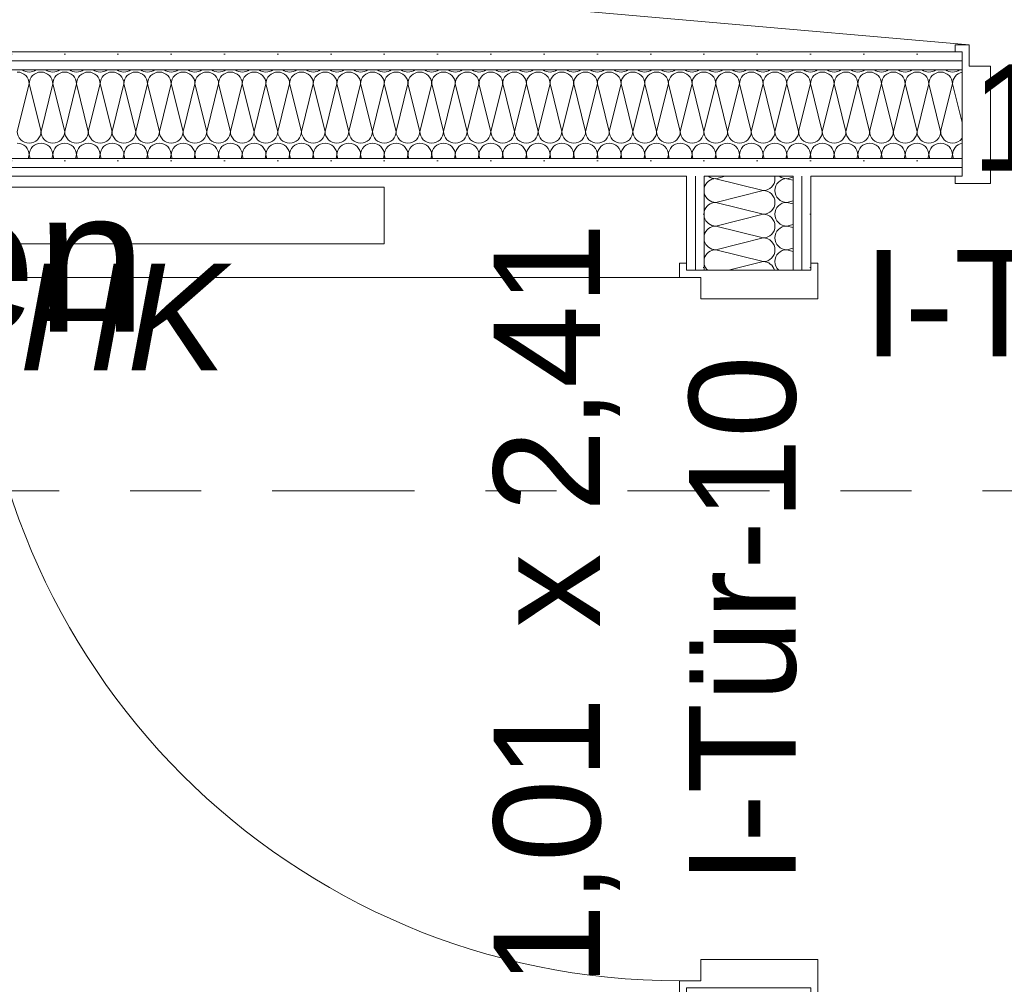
# Model space of a CAD drawing. Header units: metres. Extents: x -167 to 338, y -186 to 508.
# Tile 69 of 256: x 40.17 to 41.56, y 37.9 to 39.25. Entities that reach past the tile are written whole.
import ezdxf
from ezdxf.enums import TextEntityAlignment as Align

# ---------------------------------------------------------------- set-up
doc = ezdxf.new("R2010")
doc.units = ezdxf.units.M
doc.header["$MEASUREMENT"] = 0
doc.linetypes.add('Raster', pattern=[0.4, 0.2, -0.1, 0, -0.1])
for name, color, linetype in [('10 Wand außen', 7, 'Continuous'), ('50 Staffage', 7, 'Continuous'), ('80 Raum', 7, 'Continuous'), ('90 Achsraster', 7, 'Continuous'), ('94 Genehmigungsplanung Bemaßung', 7, 'Continuous')]:
    doc.layers.add(name, color=color, linetype=linetype)
doc.styles.add('ERSTELLTER_STIL_1', font='arial.ttf')
doc.styles.add('ERSTELLTER_STIL_2', font='arial.ttf')
doc.styles.add('ERSTELLTER_STIL_4', font='arial.ttf')
doc.dimstyles.new('ERSTELLTER_STIL__1', dxfattribs={"dimtxt": 0.25, "dimasz": 0.19, "dimexe": 0.18, "dimexo": 0.1, "dimgap": 0, "dimtad": 1, "dimtih": 1, "dimtoh": 1, "dimzin": 0, "dimdsep": 46, "dimtxsty": 'ERSTELLTER_STIL_1', "dimblk": 'ARROWHEAD_6', "dimblk1": 'ARROWHEAD_6', "dimblk2": 'ARROWHEAD_6', "dimcen": 0.09, "dimclrd": 7, "dimclre": 7, "dimclrt": 7, "dimazin": 0, "dimtfac": 1, "dimtdec": 4, "dimtmove": 0, "dimatfit": 3, "dimfxl": 1, "dimtolj": 1, "dimtzin": 0, "dimarcsym": 0})
pattern_1 = [(0, (27236.132094, 33357.27905), (0, 0.075), [0, -0.075])]

# ---------------------------------------------------------------- blocks, each defined once
blk = doc.blocks.new('Schleuse_0-10_6_1', base_point=(41.7308, 39.937))
at = {"layer": '80 Raum', "color": 7, "lineweight": 18, "insert": (39.908, 39.837), "char_height": 0.2, "attachment_point": 1, "style": 'ERSTELLTER_STIL_1'}
blk.add_mtext('\\A1;{\\pql;\\pt0,0.2;\\fArial|b0|i0|c0|p0;\\W1.000000;9,40\\fArial|b0|i0|c0|p0;\\W1.000000;\\A1{\\H.66x;\\S^  ;}\\fArial|b0|i0|c0|p0;\\W1.000000; m\\fArial|b0|i0|c0|p0;\\W1.000000;\\A1{\\H.66x;\\S2^  ;}}', dxfattribs=at)
at = {"layer": '80 Raum', "color": 7, "lineweight": 18, "style": 'ERSTELLTER_STIL_1'}
for tag, p in [('DUMMY_850', (41.0363, 40.6713)), ('ROOM_NAME', (39.908, 40.6256)), ('DUMMY_851', (40.457, 40.2785)), ('ROOM_NUMBER', (39.908, 40.2327)), ('DUMMY_852', (39.908, 39.8856))]:
    blk.add_attdef(tag, text='', height=0.2, dxfattribs=at).set_placement(p, align=Align.TOP_LEFT)
blk = doc.blocks.new('Dusche Damen_0-09_11_1', base_point=(39.103, 39.4813))
at = {"layer": '80 Raum', "color": 7, "lineweight": 18, "style": 'ERSTELLTER_STIL_1'}
for tag, p in [('DUMMY_850', (40.3123, 39.0595)), ('ROOM_NAME', (38.4219, 39.0137)), ('DUMMY_851', (38.9709, 38.6666)), ('ROOM_NUMBER', (38.4219, 38.6209)), ('DUMMY_852', (38.4219, 38.2737))]:
    blk.add_attdef(tag, text='', height=0.2, dxfattribs=at).set_placement(p, align=Align.TOP_LEFT)
blk = doc.blocks.new('*X90', base_point=(27236.1321, 33357.279))
at = {"layer": '10 Wand außen', "color": 8, "linetype": 'Continuous', "lineweight": 18}
for p, q in [((40.1654, 39.0957), (40.1821, 39.1624)), ((40.1988, 39.0957), (40.1821, 39.1624)), ((40.1988, 39.0957), (40.2154, 39.1624)), ((40.2321, 39.0957), (40.2154, 39.1624)), ((40.2321, 39.0957), (40.2488, 39.1624)), ((40.2654, 39.0957), (40.2488, 39.1624)), ((40.2654, 39.0957), (40.2821, 39.1624)), ((40.2988, 39.0957), (40.2821, 39.1624)), ((40.2988, 39.0957), (40.3154, 39.1624)), ((40.3321, 39.0957), (40.3154, 39.1624)), ((40.3321, 39.0957), (40.3488, 39.1624)), ((40.3654, 39.0957), (40.3488, 39.1624)), ((40.3654, 39.0957), (40.3821, 39.1624)), ((40.3988, 39.0957), (40.3821, 39.1624)), ((40.3988, 39.0957), (40.4154, 39.1624)), ((40.4321, 39.0957), (40.4154, 39.1624)), ((40.4321, 39.0957), (40.4488, 39.1624)), ((40.4654, 39.0957), (40.4488, 39.1624)), ((40.4654, 39.0957), (40.4821, 39.1624)), ((40.4988, 39.0957), (40.4821, 39.1624)), ((40.4988, 39.0957), (40.5154, 39.1624)), ((40.5321, 39.0957), (40.5154, 39.1624)), ((40.5321, 39.0957), (40.5488, 39.1624)), ((40.5654, 39.0957), (40.5488, 39.1624)), ((40.5654, 39.0957), (40.5821, 39.1624)), ((40.5988, 39.0957), (40.5821, 39.1624)), ((40.5988, 39.0957), (40.6154, 39.1624)), ((40.6321, 39.0957), (40.6154, 39.1624)), ((40.6321, 39.0957), (40.6488, 39.1624)), ((40.6654, 39.0957), (40.6488, 39.1624)), ((40.6654, 39.0957), (40.6821, 39.1624)), ((40.6988, 39.0957), (40.6821, 39.1624)), ((40.6988, 39.0957), (40.7154, 39.1624)), ((40.7321, 39.0957), (40.7154, 39.1624)), ((40.7321, 39.0957), (40.7488, 39.1624)), ((40.7654, 39.0957), (40.7488, 39.1624)), ((40.7654, 39.0957), (40.7821, 39.1624)), ((40.7988, 39.0957), (40.7821, 39.1624)), ((40.7988, 39.0957), (40.8154, 39.1624)), ((40.8321, 39.0957), (40.8154, 39.1624)), ((40.8321, 39.0957), (40.8488, 39.1624)), ((40.8654, 39.0957), (40.8488, 39.1624)), ((40.8654, 39.0957), (40.8821, 39.1624)), ((40.8988, 39.0957), (40.8821, 39.1624)), ((40.8988, 39.0957), (40.9154, 39.1624)), ((40.9321, 39.0957), (40.9154, 39.1624)), ((40.9321, 39.0957), (40.9488, 39.1624)), ((40.9654, 39.0957), (40.9488, 39.1624)), ((40.9654, 39.0957), (40.9821, 39.1624)), ((40.9988, 39.0957), (40.9821, 39.1624)), ((40.9988, 39.0957), (41.0154, 39.1624)), ((41.0321, 39.0957), (41.0154, 39.1624)), ((41.0321, 39.0957), (41.0488, 39.1624)), ((41.0654, 39.0957), (41.0488, 39.1624)), ((41.0654, 39.0957), (41.0821, 39.1624)), ((41.0988, 39.0957), (41.0821, 39.1624)), ((41.0988, 39.0957), (41.1154, 39.1624)), ((41.1321, 39.0957), (41.1154, 39.1624)), ((41.1321, 39.0957), (41.1488, 39.1624)), ((41.1654, 39.0957), (41.1488, 39.1624)), ((41.1654, 39.0957), (41.1821, 39.1624)), ((41.1988, 39.0957), (41.1821, 39.1624)), ((41.1988, 39.0957), (41.2154, 39.1624)), ((41.2321, 39.0957), (41.2154, 39.1624)), ((41.2321, 39.0957), (41.2488, 39.1624)), ((41.2654, 39.0957), (41.2488, 39.1624)), ((41.2654, 39.0957), (41.2821, 39.1624)), ((41.2988, 39.0957), (41.2821, 39.1624)), ((41.2988, 39.0957), (41.3154, 39.1624)), ((41.3321, 39.0957), (41.3154, 39.1624)), ((41.3321, 39.0957), (41.3488, 39.1624)), ((41.3654, 39.0957), (41.3488, 39.1624)), ((41.3654, 39.0957), (41.3821, 39.1624)), ((41.3988, 39.0957), (41.3821, 39.1624)), ((41.3988, 39.0957), (41.4154, 39.1624)), ((41.4321, 39.0957), (41.4154, 39.1624)), ((41.4321, 39.0957), (41.4488, 39.1624)), ((41.4654, 39.0957), (41.4488, 39.1624)), ((41.4654, 39.0957), (41.4821, 39.1624)), ((41.4956, 39.1082), (41.4821, 39.1624)), ((40.1808, 39.0574), (40.1821, 39.0624)), ((40.1833, 39.0574), (40.1821, 39.0624)), ((40.2142, 39.0574), (40.2154, 39.0624)), ((40.2167, 39.0574), (40.2154, 39.0624)), ((40.2475, 39.0574), (40.2488, 39.0624)), ((40.25, 39.0574), (40.2488, 39.0624)), ((40.2808, 39.0574), (40.2821, 39.0624)), ((40.2833, 39.0574), (40.2821, 39.0624)), ((40.3142, 39.0574), (40.3154, 39.0624)), ((40.3167, 39.0574), (40.3154, 39.0624)), ((40.3475, 39.0574), (40.3488, 39.0624)), ((40.35, 39.0574), (40.3488, 39.0624)), ((40.3808, 39.0574), (40.3821, 39.0624)), ((40.3833, 39.0574), (40.3821, 39.0624)), ((40.4142, 39.0574), (40.4154, 39.0624)), ((40.4167, 39.0574), (40.4154, 39.0624)), ((40.4475, 39.0574), (40.4488, 39.0624)), ((40.45, 39.0574), (40.4488, 39.0624)), ((40.4808, 39.0574), (40.4821, 39.0624)), ((40.4833, 39.0574), (40.4821, 39.0624)), ((40.5142, 39.0574), (40.5154, 39.0624)), ((40.5167, 39.0574), (40.5154, 39.0624)), ((40.5475, 39.0574), (40.5488, 39.0624)), ((40.55, 39.0574), (40.5488, 39.0624)), ((40.5808, 39.0574), (40.5821, 39.0624)), ((40.5833, 39.0574), (40.5821, 39.0624)), ((40.6142, 39.0574), (40.6154, 39.0624)), ((40.6167, 39.0574), (40.6154, 39.0624)), ((40.6475, 39.0574), (40.6488, 39.0624)), ((40.65, 39.0574), (40.6488, 39.0624)), ((40.6808, 39.0574), (40.6821, 39.0624)), ((40.6833, 39.0574), (40.6821, 39.0624)), ((40.7142, 39.0574), (40.7154, 39.0624)), ((40.7167, 39.0574), (40.7154, 39.0624)), ((40.7475, 39.0574), (40.7488, 39.0624)), ((40.75, 39.0574), (40.7488, 39.0624)), ((40.7808, 39.0574), (40.7821, 39.0624)), ((40.7833, 39.0574), (40.7821, 39.0624)), ((40.8142, 39.0574), (40.8154, 39.0624)), ((40.8167, 39.0574), (40.8154, 39.0624)), ((40.8475, 39.0574), (40.8488, 39.0624)), ((40.85, 39.0574), (40.8488, 39.0624)), ((40.8808, 39.0574), (40.8821, 39.0624)), ((40.8833, 39.0574), (40.8821, 39.0624)), ((40.9142, 39.0574), (40.9154, 39.0624)), ((40.9167, 39.0574), (40.9154, 39.0624)), ((40.9475, 39.0574), (40.9488, 39.0624)), ((40.95, 39.0574), (40.9488, 39.0624)), ((40.9808, 39.0574), (40.9821, 39.0624)), ((40.9833, 39.0574), (40.9821, 39.0624)), ((41.0142, 39.0574), (41.0154, 39.0624)), ((41.0167, 39.0574), (41.0154, 39.0624)), ((41.0475, 39.0574), (41.0488, 39.0624)), ((41.05, 39.0574), (41.0488, 39.0624)), ((41.0808, 39.0574), (41.0821, 39.0624)), ((41.0833, 39.0574), (41.0821, 39.0624)), ((41.1142, 39.0574), (41.1154, 39.0624)), ((41.1167, 39.0574), (41.1154, 39.0624)), ((41.1475, 39.0574), (41.1488, 39.0624)), ((41.15, 39.0574), (41.1488, 39.0624)), ((41.1808, 39.0574), (41.1821, 39.0624)), ((41.1833, 39.0574), (41.1821, 39.0624)), ((41.2142, 39.0574), (41.2154, 39.0624)), ((41.2167, 39.0574), (41.2154, 39.0624)), ((41.2475, 39.0574), (41.2488, 39.0624)), ((41.25, 39.0574), (41.2488, 39.0624)), ((41.2808, 39.0574), (41.2821, 39.0624)), ((41.2833, 39.0574), (41.2821, 39.0624)), ((41.3142, 39.0574), (41.3154, 39.0624)), ((41.3167, 39.0574), (41.3154, 39.0624)), ((41.3475, 39.0574), (41.3488, 39.0624)), ((41.35, 39.0574), (41.3488, 39.0624)), ((41.3808, 39.0574), (41.3821, 39.0624)), ((41.3833, 39.0574), (41.3821, 39.0624)), ((41.4142, 39.0574), (41.4154, 39.0624)), ((41.4167, 39.0574), (41.4154, 39.0624)), ((41.4475, 39.0574), (41.4488, 39.0624)), ((41.45, 39.0574), (41.4488, 39.0624)), ((41.4808, 39.0574), (41.4821, 39.0624)), ((41.4833, 39.0574), (41.4821, 39.0624))]:
    blk.add_line(p, q, dxfattribs=at)
for centre, start, end in [((40.1654, 39.1624), 0, 90), ((40.1821, 39.1957), 233.1975, 270), ((40.1821, 39.1957), 270, 306.8025), ((40.1988, 39.1624), 90, 180), ((40.1988, 39.1624), 0, 90), ((40.2154, 39.1957), 233.1975, 270), ((40.2154, 39.1957), 270, 306.8025), ((40.2321, 39.1624), 90, 180), ((40.2321, 39.1624), 0, 90), ((40.2488, 39.1957), 233.1975, 270), ((40.2488, 39.1957), 270, 306.8025), ((40.2654, 39.1624), 90, 180), ((40.2654, 39.1624), 0, 90), ((40.2821, 39.1957), 233.1975, 270), ((40.2821, 39.1957), 270, 306.8025), ((40.2988, 39.1624), 90, 180), ((40.2988, 39.1624), 0, 90), ((40.3154, 39.1957), 233.1975, 270), ((40.3154, 39.1957), 270, 306.8025), ((40.3321, 39.1624), 90, 180), ((40.3321, 39.1624), 0, 90), ((40.3488, 39.1957), 233.1975, 270), ((40.3488, 39.1957), 270, 306.8025), ((40.3654, 39.1624), 90, 180), ((40.3654, 39.1624), 0, 90), ((40.3821, 39.1957), 233.1975, 270), ((40.3821, 39.1957), 270, 306.8025), ((40.3988, 39.1624), 90, 180), ((40.3988, 39.1624), 0, 90), ((40.4154, 39.1957), 233.1975, 270), ((40.4154, 39.1957), 270, 306.8025), ((40.4321, 39.1624), 90, 180), ((40.4321, 39.1624), 0, 90), ((40.4488, 39.1957), 233.1975, 270), ((40.4488, 39.1957), 270, 306.8025), ((40.4654, 39.1624), 90, 180), ((40.4654, 39.1624), 0, 90), ((40.4821, 39.1957), 233.1975, 270), ((40.4821, 39.1957), 270, 306.8025), ((40.4988, 39.1624), 90, 180), ((40.4988, 39.1624), 0, 90), ((40.5154, 39.1957), 233.1975, 270), ((40.5154, 39.1957), 270, 306.8025), ((40.5321, 39.1624), 90, 180), ((40.5321, 39.1624), 0, 90), ((40.5488, 39.1957), 233.1975, 270), ((40.5488, 39.1957), 270, 306.8025), ((40.5654, 39.1624), 90, 180), ((40.5654, 39.1624), 0, 90), ((40.5821, 39.1957), 233.1975, 270), ((40.5821, 39.1957), 270, 306.8025), ((40.5988, 39.1624), 90, 180), ((40.5988, 39.1624), 0, 90), ((40.6154, 39.1957), 233.1975, 270), ((40.6154, 39.1957), 270, 306.8025), ((40.6321, 39.1624), 90, 180), ((40.6321, 39.1624), 0, 90), ((40.6488, 39.1957), 233.1975, 270), ((40.6488, 39.1957), 270, 306.8025), ((40.6654, 39.1624), 90, 180), ((40.6654, 39.1624), 0, 90), ((40.6821, 39.1957), 233.1975, 270), ((40.6821, 39.1957), 270, 306.8025), ((40.6988, 39.1624), 90, 180), ((40.6988, 39.1624), 0, 90), ((40.7154, 39.1957), 233.1975, 270), ((40.7154, 39.1957), 270, 306.8025), ((40.7321, 39.1624), 90, 180), ((40.7321, 39.1624), 0, 90), ((40.7488, 39.1957), 233.1975, 270), ((40.7488, 39.1957), 270, 306.8025), ((40.7654, 39.1624), 90, 180), ((40.7654, 39.1624), 0, 90), ((40.7821, 39.1957), 233.1975, 270), ((40.7821, 39.1957), 270, 306.8025), ((40.7988, 39.1624), 90, 180), ((40.7988, 39.1624), 0, 90), ((40.8154, 39.1957), 233.1975, 270), ((40.8154, 39.1957), 270, 306.8025), ((40.8321, 39.1624), 90, 180), ((40.8321, 39.1624), 0, 90), ((40.8488, 39.1957), 233.1975, 270), ((40.8488, 39.1957), 270, 306.8025), ((40.8654, 39.1624), 90, 180), ((40.8654, 39.1624), 0, 90), ((40.8821, 39.1957), 233.1975, 270), ((40.8821, 39.1957), 270, 306.8025), ((40.8988, 39.1624), 90, 180), ((40.8988, 39.1624), 0, 90), ((40.9154, 39.1957), 233.1975, 270), ((40.9154, 39.1957), 270, 306.8025), ((40.9321, 39.1624), 90, 180), ((40.9321, 39.1624), 0, 90), ((40.9488, 39.1957), 233.1975, 270), ((40.9488, 39.1957), 270, 306.8025), ((40.9654, 39.1624), 90, 180), ((40.9654, 39.1624), 0, 90), ((40.9821, 39.1957), 233.1975, 270), ((40.9821, 39.1957), 270, 306.8025), ((40.9988, 39.1624), 90, 180), ((40.9988, 39.1624), 0, 90), ((41.0154, 39.1957), 233.1975, 270), ((41.0154, 39.1957), 270, 306.8025), ((41.0321, 39.1624), 90, 180), ((41.0321, 39.1624), 0, 90), ((41.0488, 39.1957), 233.1975, 270), ((41.0488, 39.1957), 270, 306.8025), ((41.0654, 39.1624), 90, 180), ((41.0654, 39.1624), 0, 90), ((41.0821, 39.1957), 233.1975, 270), ((41.0821, 39.1957), 270, 306.8025), ((41.0988, 39.1624), 90, 180), ((41.0988, 39.1624), 0, 90), ((41.1154, 39.1957), 233.1975, 270), ((41.1154, 39.1957), 270, 306.8025), ((41.1321, 39.1624), 90, 180), ((41.1321, 39.1624), 0, 90), ((41.1488, 39.1957), 233.1975, 270), ((41.1488, 39.1957), 270, 306.8025), ((41.1654, 39.1624), 90, 180), ((41.1654, 39.1624), 0, 90), ((41.1821, 39.1957), 233.1975, 270), ((41.1821, 39.1957), 270, 306.8025), ((41.1988, 39.1624), 90, 180), ((41.1988, 39.1624), 0, 90), ((41.2154, 39.1957), 233.1975, 270), ((41.2154, 39.1957), 270, 306.8025), ((41.2321, 39.1624), 90, 180), ((41.2321, 39.1624), 0, 90), ((41.2488, 39.1957), 233.1975, 270), ((41.2488, 39.1957), 270, 306.8025), ((41.2654, 39.1624), 90, 180), ((41.2654, 39.1624), 0, 90), ((41.2821, 39.1957), 233.1975, 270), ((41.2821, 39.1957), 270, 306.8025), ((41.2988, 39.1624), 90, 180), ((41.2988, 39.1624), 0, 90), ((41.3154, 39.1957), 233.1975, 270), ((41.3154, 39.1957), 270, 306.8025), ((41.3321, 39.1624), 90, 180), ((41.3321, 39.1624), 0, 90), ((41.3488, 39.1957), 233.1975, 270), ((41.3488, 39.1957), 270, 306.8025), ((41.3654, 39.1624), 90, 180), ((41.3654, 39.1624), 0, 90), ((41.3821, 39.1957), 233.1975, 270), ((41.3821, 39.1957), 270, 306.8025), ((41.3988, 39.1624), 90, 180), ((41.3988, 39.1624), 0, 90), ((41.4154, 39.1957), 233.1975, 270), ((41.4154, 39.1957), 270, 306.8025), ((41.4321, 39.1624), 90, 180), ((41.4321, 39.1624), 0, 90), ((41.4488, 39.1957), 233.1975, 270), ((41.4488, 39.1957), 270, 306.8025), ((41.4654, 39.1624), 90, 180), ((41.4654, 39.1624), 0, 90), ((41.4821, 39.1957), 233.1975, 270), ((41.4821, 39.1957), 270, 306.8025), ((41.4988, 39.1624), 100.808, 180), ((40.1821, 39.0957), 180, 270), ((40.1821, 39.0957), 270, 0), ((40.2154, 39.0957), 180, 270), ((40.2154, 39.0957), 270, 0), ((40.2488, 39.0957), 180, 270), ((40.2488, 39.0957), 270, 0), ((40.2821, 39.0957), 180, 270), ((40.2821, 39.0957), 270, 0), ((40.3154, 39.0957), 180, 270), ((40.3154, 39.0957), 270, 0), ((40.3488, 39.0957), 180, 270), ((40.3488, 39.0957), 270, 0), ((40.3821, 39.0957), 180, 270), ((40.3821, 39.0957), 270, 0), ((40.4154, 39.0957), 180, 270), ((40.4154, 39.0957), 270, 0), ((40.4488, 39.0957), 180, 270), ((40.4488, 39.0957), 270, 0), ((40.4821, 39.0957), 180, 270), ((40.4821, 39.0957), 270, 0), ((40.5154, 39.0957), 180, 270), ((40.5154, 39.0957), 270, 0), ((40.5488, 39.0957), 180, 270), ((40.5488, 39.0957), 270, 0), ((40.5821, 39.0957), 180, 270), ((40.5821, 39.0957), 270, 0), ((40.6154, 39.0957), 180, 270), ((40.6154, 39.0957), 270, 0), ((40.6488, 39.0957), 180, 270), ((40.6488, 39.0957), 270, 0), ((40.6821, 39.0957), 180, 270), ((40.6821, 39.0957), 270, 0), ((40.7154, 39.0957), 180, 270), ((40.7154, 39.0957), 270, 0), ((40.7488, 39.0957), 180, 270), ((40.7488, 39.0957), 270, 0), ((40.7821, 39.0957), 180, 270), ((40.7821, 39.0957), 270, 0), ((40.8154, 39.0957), 180, 270), ((40.8154, 39.0957), 270, 0), ((40.8488, 39.0957), 180, 270), ((40.8488, 39.0957), 270, 0), ((40.8821, 39.0957), 180, 270), ((40.8821, 39.0957), 270, 0), ((40.9154, 39.0957), 180, 270), ((40.9154, 39.0957), 270, 0), ((40.9488, 39.0957), 180, 270), ((40.9488, 39.0957), 270, 0), ((40.9821, 39.0957), 180, 270), ((40.9821, 39.0957), 270, 0), ((41.0154, 39.0957), 180, 270), ((41.0154, 39.0957), 270, 0), ((41.0488, 39.0957), 180, 270), ((41.0488, 39.0957), 270, 0), ((41.0821, 39.0957), 180, 270), ((41.0821, 39.0957), 270, 0), ((41.1154, 39.0957), 180, 270), ((41.1154, 39.0957), 270, 0), ((41.1488, 39.0957), 180, 270), ((41.1488, 39.0957), 270, 0), ((41.1821, 39.0957), 180, 270), ((41.1821, 39.0957), 270, 0), ((41.2154, 39.0957), 180, 270), ((41.2154, 39.0957), 270, 0), ((41.2488, 39.0957), 180, 270), ((41.2488, 39.0957), 270, 0), ((41.2821, 39.0957), 180, 270), ((41.2821, 39.0957), 270, 0), ((41.3154, 39.0957), 180, 270), ((41.3154, 39.0957), 270, 0), ((41.3488, 39.0957), 180, 270), ((41.3488, 39.0957), 270, 0), ((41.3821, 39.0957), 180, 270), ((41.3821, 39.0957), 270, 0), ((41.4154, 39.0957), 180, 270), ((41.4154, 39.0957), 270, 0), ((41.4488, 39.0957), 180, 270), ((41.4488, 39.0957), 270, 0), ((41.4821, 39.0957), 180, 270), ((40.1654, 39.0624), 0, 90), ((40.1988, 39.0624), 90, 180), ((40.1988, 39.0624), 0, 90), ((40.2321, 39.0624), 90, 180), ((40.2321, 39.0624), 0, 90), ((40.2654, 39.0624), 90, 180), ((40.2654, 39.0624), 0, 90), ((40.2988, 39.0624), 90, 180), ((40.2988, 39.0624), 0, 90), ((40.3321, 39.0624), 90, 180), ((40.3321, 39.0624), 0, 90), ((40.3654, 39.0624), 90, 180), ((40.3654, 39.0624), 0, 90), ((40.3988, 39.0624), 90, 180), ((40.3988, 39.0624), 0, 90), ((40.4321, 39.0624), 90, 180), ((40.4321, 39.0624), 0, 90), ((40.4654, 39.0624), 90, 180), ((40.4654, 39.0624), 0, 90), ((40.4988, 39.0624), 90, 180), ((40.4988, 39.0624), 0, 90), ((40.5321, 39.0624), 90, 180), ((40.5321, 39.0624), 0, 90), ((40.5654, 39.0624), 90, 180), ((40.5654, 39.0624), 0, 90), ((40.5988, 39.0624), 90, 180), ((40.5988, 39.0624), 0, 90), ((40.6321, 39.0624), 90, 180), ((40.6321, 39.0624), 0, 90), ((40.6654, 39.0624), 90, 180), ((40.6654, 39.0624), 0, 90), ((40.6988, 39.0624), 90, 180), ((40.6988, 39.0624), 0, 90), ((40.7321, 39.0624), 90, 180), ((40.7321, 39.0624), 0, 90), ((40.7654, 39.0624), 90, 180), ((40.7654, 39.0624), 0, 90), ((40.7988, 39.0624), 90, 180), ((40.7988, 39.0624), 0, 90), ((40.8321, 39.0624), 90, 180), ((40.8321, 39.0624), 0, 90), ((40.8654, 39.0624), 90, 180), ((40.8654, 39.0624), 0, 90), ((40.8988, 39.0624), 90, 180), ((40.8988, 39.0624), 0, 90), ((40.9321, 39.0624), 90, 180), ((40.9321, 39.0624), 0, 90), ((40.9654, 39.0624), 90, 180), ((40.9654, 39.0624), 0, 90), ((40.9988, 39.0624), 90, 180), ((40.9988, 39.0624), 0, 90), ((41.0321, 39.0624), 90, 180), ((41.0321, 39.0624), 0, 90), ((41.0654, 39.0624), 90, 180), ((41.0654, 39.0624), 0, 90), ((41.0988, 39.0624), 90, 180), ((41.0988, 39.0624), 0, 90), ((41.1321, 39.0624), 90, 180), ((41.1321, 39.0624), 0, 90), ((41.1654, 39.0624), 90, 180), ((41.1654, 39.0624), 0, 90), ((41.1988, 39.0624), 90, 180), ((41.1988, 39.0624), 0, 90), ((41.2321, 39.0624), 90, 180), ((41.2321, 39.0624), 0, 90), ((41.2654, 39.0624), 90, 180), ((41.2654, 39.0624), 0, 90), ((41.2988, 39.0624), 90, 180), ((41.2988, 39.0624), 0, 90), ((41.3321, 39.0624), 90, 180), ((41.3321, 39.0624), 0, 90), ((41.3654, 39.0624), 90, 180), ((41.3654, 39.0624), 0, 90), ((41.3988, 39.0624), 90, 180), ((41.3988, 39.0624), 0, 90), ((41.4321, 39.0624), 90, 180), ((41.4321, 39.0624), 0, 90), ((41.4654, 39.0624), 90, 180), ((41.4654, 39.0624), 0, 90), ((41.4821, 39.0957), 270, 324.3392), ((41.4988, 39.0624), 100.808, 180)]:
    blk.add_arc(centre, 0.0167, start, end, dxfattribs=at)
blk = doc.blocks.new('Zargentür 1-Fl 27_8')
at = {"layer": '10 Wand außen', "color": 7, "linetype": 'Continuous', "lineweight": 18}
for p, q in [((0.5575, 0.01), (1.6683, 0.1072)), ((0.5575, -0.02), (0.5575, 0.01)), ((0.5575, 0.01), (0.5775, 0.01)), ((0.5775, 0.01), (0.5775, 0)), ((0.5775, 0), (0.5675, 0)), ((0.5675, 0), (0.5675, -0.175)), ((0.5275, -0.185), (0.5275, -0.02)), ((0.5275, -0.02), (0.5575, -0.02)), ((0.5675, -0.175), (0.5775, -0.175)), ((0.5775, -0.175), (0.5775, -0.185)), ((0.5775, -0.185), (0.5275, -0.185))]:
    blk.add_line(p, q, dxfattribs=at)
at = {"layer": '10 Wand außen', "color": 7, "linetype": 'Continuous', "lineweight": 13}
for p, q in [((0.5675, 0), (0.5675, -0.0125)), ((0.5675, 0), (0.5675, -0.0125)), ((0.5675, -0.0125), (0.5675, -0.025)), ((0.5675, -0.0125), (0.5675, -0.025)), ((0.5675, -0.025), (0.5675, -0.15)), ((0.5675, -0.025), (0.5675, -0.15)), ((0.5675, -0.15), (0.5675, -0.1625)), ((0.5675, -0.15), (0.5675, -0.1625)), ((0.5675, -0.1625), (0.5675, -0.175)), ((0.5675, -0.1625), (0.5675, -0.175))]:
    blk.add_line(p, q, dxfattribs=at)
blk.add_arc((0.5575, 0.01), 1.115, 5, 180, dxfattribs=at)
blk = doc.blocks.new('T Marker 27_12')
at = {"layer": '10 Wand außen', "color": 7, "lineweight": 13, "char_height": 0.15, "attachment_point": 7, "rotation": 180, "style": 'ERSTELLTER_STIL_1'}
for s, insert in [('\\A1;{\\pql;\\pt0;\\fArial|b0|i0|c0|p0;\\W1.000000;I-Tür 11- 180° fs\\fArial|b0|i0|c0|p0;\\W1.000000;\\fArial|b0|i0|c0|p0;\\W1.000000;\\fArial|b0|i0|c0|p0;\\W1.000000;}', (0.7069, 0.2557)), ('\\A1;{\\pql;\\pt0;\\fArial|b0|i0|c0|p0;\\W1.000000;1,13\\fArial|b0|i0|c0|p0;\\W1.000000;\\A1{\\H.66x;\\S5^  ;}\\fArial|b0|i0|c0|p0;\\W1.000000; x 2,41\\fArial|b0|i0|c0|p0;\\W1.000000;\\A1{\\H.66x;\\S^  ;}}', (0.5555, 0.036)), ('\\A1;{\\pql;\\pt0;\\fArial|b0|i0|c0|p0;\\W1.000000;Alarmweg\\fArial|b0|i0|c0|p0;\\W1.000000;\\fArial|b0|i0|c0|p0;\\W1.000000;\\fArial|b0|i0|c0|p0;\\W1.000000;}', (0.4531, -0.2289))]:
    blk.add_mtext(s, dxfattribs=dict(at, insert=insert))
blk = doc.blocks.new('*X93', base_point=(27236.1321, 33357.279))
at = {"layer": '10 Wand außen', "color": 8, "linetype": 'Continuous', "lineweight": 18}
for p, q in [((41.162, 39.0324), (41.1488, 39.029)), ((41.2154, 39.0124), (41.1488, 39.029)), ((41.2576, 39.0313), (41.2488, 39.029)), ((41.2576, 39.0268), (41.2488, 39.029)), ((41.2154, 39.0124), (41.1488, 38.9957)), ((41.2154, 38.979), (41.1488, 38.9957)), ((41.2576, 38.9979), (41.2488, 38.9957)), ((41.2576, 38.9935), (41.2488, 38.9957)), ((41.2154, 38.979), (41.1488, 38.9624)), ((41.2154, 38.9457), (41.1488, 38.9624)), ((41.2576, 38.9646), (41.2488, 38.9624)), ((41.2576, 38.9602), (41.2488, 38.9624)), ((41.2154, 38.9457), (41.1488, 38.929)), ((41.2154, 38.9124), (41.1488, 38.929)), ((41.2576, 38.9313), (41.2488, 38.929)), ((41.2576, 38.9268), (41.2488, 38.929)), ((41.2154, 38.9124), (41.1665, 38.9002))]:
    blk.add_line(p, q, dxfattribs=at)
for centre, start, end in [((41.1488, 39.0124), 90, 166.3205), ((41.1488, 39.0457), 233.1972, 270), ((41.2154, 39.029), 270, 0), ((41.2154, 39.029), 0, 11.4959), ((41.2488, 39.0124), 90, 180), ((41.2488, 39.0457), 233.1972, 270), ((41.2154, 38.9957), 0, 90), ((41.2488, 39.0124), 180, 270), ((41.1488, 39.0124), 193.6795, 270), ((41.1488, 38.979), 90, 166.3205), ((41.2154, 38.9957), 270, 0), ((41.2488, 38.979), 90, 180), ((41.1488, 38.979), 193.6795, 270), ((41.2154, 38.9624), 0, 90), ((41.2488, 38.979), 180, 270), ((41.1488, 38.9457), 90, 166.3205), ((41.2154, 38.9624), 270, 0), ((41.2488, 38.9457), 90, 180), ((41.1488, 38.9457), 193.6795, 270), ((41.2154, 38.929), 0, 90), ((41.2488, 38.9457), 180, 270), ((41.1488, 38.9124), 90, 166.3205), ((41.2154, 38.929), 270, 0), ((41.2488, 38.9124), 90, 180), ((41.2154, 38.8957), 15.4302, 90), ((41.2488, 38.9124), 180, 227.2174), ((41.1488, 38.9124), 193.6795, 227.2174)]:
    blk.add_arc(centre, 0.0167, start, end, dxfattribs=at)
blk = doc.blocks.new('Zargentür 1-Fl 27_9')
at = {"layer": '10 Wand außen', "color": 7, "linetype": 'Continuous', "lineweight": 18}
for p, q in [((0.495, -0.01), (0.495, 0.98)), ((-0.495, -0.01), (-0.515, -0.01)), ((-0.515, -0.01), (-0.515, -0.02)), ((-0.495, -0.04), (-0.495, -0.01)), ((0.495, -0.04), (0.495, -0.01)), ((0.495, -0.01), (0.515, -0.01)), ((0.515, -0.01), (0.515, -0.02)), ((-0.515, -0.02), (-0.505, -0.02)), ((-0.505, -0.02), (-0.505, -0.195)), ((0.515, -0.02), (0.505, -0.02)), ((0.505, -0.02), (0.505, -0.195)), ((-0.465, -0.04), (-0.495, -0.04)), ((-0.465, -0.205), (-0.465, -0.04)), ((0.465, -0.205), (0.465, -0.04)), ((0.465, -0.04), (0.495, -0.04)), ((-0.505, -0.195), (-0.515, -0.195)), ((-0.515, -0.195), (-0.515, -0.205)), ((-0.515, -0.205), (-0.465, -0.205)), ((0.515, -0.205), (0.465, -0.205)), ((0.505, -0.195), (0.515, -0.195)), ((0.515, -0.195), (0.515, -0.205))]:
    blk.add_line(p, q, dxfattribs=at)
at = {"layer": '10 Wand außen', "color": 7, "linetype": 'Continuous', "lineweight": 13}
for p, q in [((-0.505, -0.0325), (-0.505, -0.02)), ((-0.505, -0.0325), (-0.505, -0.02)), ((0.505, -0.0325), (0.505, -0.02)), ((0.505, -0.0325), (0.505, -0.02)), ((-0.505, -0.045), (-0.505, -0.0325)), ((-0.505, -0.045), (-0.505, -0.0325)), ((0.505, -0.045), (0.505, -0.0325)), ((0.505, -0.045), (0.505, -0.0325)), ((-0.505, -0.17), (-0.505, -0.045)), ((-0.505, -0.17), (-0.505, -0.045)), ((0.505, -0.17), (0.505, -0.045)), ((0.505, -0.17), (0.505, -0.045)), ((-0.505, -0.1825), (-0.505, -0.17)), ((-0.505, -0.1825), (-0.505, -0.17)), ((0.505, -0.1825), (0.505, -0.17)), ((0.505, -0.1825), (0.505, -0.17)), ((-0.505, -0.195), (-0.505, -0.1825)), ((-0.505, -0.195), (-0.505, -0.1825)), ((0.505, -0.195), (0.505, -0.1825)), ((0.505, -0.195), (0.505, -0.1825))]:
    blk.add_line(p, q, dxfattribs=at)
blk.add_arc((0.495, -0.01), 0.99, 90, 180, dxfattribs=at)
blk = doc.blocks.new('T Marker 27_13')
at = {"layer": '10 Wand außen', "color": 7, "lineweight": 13, "char_height": 0.15, "attachment_point": 7, "rotation": 180, "style": 'ERSTELLTER_STIL_1'}
for s, insert in [('\\A1;{\\pql;\\pt0;\\fArial|b0|i0|c0|p0;\\W1.000000;I-Tür-10\\fArial|b0|i0|c0|p0;\\W1.000000;\\fArial|b0|i0|c0|p0;\\W1.000000;\\fArial|b0|i0|c0|p0;\\W1.000000;}', (0.3597, -0.0194)), ('\\A1;{\\pql;\\pt0;\\fArial|b0|i0|c0|p0;\\W1.000000;1,01\\fArial|b0|i0|c0|p0;\\W1.000000;\\A1{\\H.66x;\\S^  ;}\\fArial|b0|i0|c0|p0;\\W1.000000; x 2,41\\fArial|b0|i0|c0|p0;\\W1.000000;\\A1{\\H.66x;\\S^  ;}}', (0.5029, -0.2528))]:
    blk.add_mtext(s, dxfattribs=dict(at, insert=insert))
blk = doc.blocks.new('Standard-Rastermarker_139')
at = {"layer": '90 Achsraster', "color": 14, "linetype": 'Raster', "lineweight": 18, "true_color": 0xa80000}
blk.add_line((1, 0), (45.4427, 0), dxfattribs=at)
at = {"layer": '90 Achsraster', "color": 14, "lineweight": 18, "true_color": 0xa80000, "style": 'ERSTELLTER_STIL_2'}
for tag, p in [('AC_MarkerText_1_0', (-0.35, 0.15)), ('AC_MarkerText_1_1', (46.7927, 0.15))]:
    blk.add_attdef(tag, text='', height=0.3, dxfattribs=at).set_placement(p, align=Align.TOP_CENTER)
blk = doc.blocks.new('Heizkörper 4 27_3')
at = {"layer": '50 Staffage', "color": 7, "linetype": 'Continuous', "lineweight": 13}
for p, q in [((0, 0.08), (0.9896, 0.08)), ((0, 0), (0, 0.08)), ((0.9896, 0.08), (0.9896, 0)), ((0.9896, 0), (0, 0))]:
    blk.add_line(p, q, dxfattribs=at)
blk = doc.blocks.new('*D472', base_point=(27236.1321, 33357.279))
at = {"layer": '94 Genehmigungsplanung Bemaßung', "color": 7, "linetype": 'Continuous', "lineweight": 13}
for p, q in [((38.2411, 45.7456), (38.2411, 46.1206)), ((57.8425, 45.7456), (57.8425, 46.1206)), ((38.3411, 46.0331), (38.1411, 45.8331)), ((57.9425, 46.0331), (57.7425, 45.8331)), ((38.2411, 45.9331), (57.8425, 45.9331))]:
    blk.add_line(p, q, dxfattribs=at)
at = {"layer": '94 Genehmigungsplanung Bemaßung', "color": 7, "lineweight": 13, "char_height": 0.25, "attachment_point": 7, "style": 'ERSTELLTER_STIL_1'}
for s, insert in [('\\A1;{\\pql;\\fArial|b0|i0|c0|p0;\\W1.000000;19,60}', (47.4221, 45.9831)), ('\\A1;{\\pql;\\fArial|b0|i0|c0|p0;\\W1.000000;32}', (57.3611, 45.9831))]:
    blk.add_mtext(s, dxfattribs=dict(at, insert=insert))
blk = doc.blocks.new('ARROWHEAD_6')
at = {"color": 0, "linetype": 'Continuous', "lineweight": 0}
for p, q in [((-0.5, -0.5), (0.5, 0.5)), ((0, 0), (-1, 0))]:
    blk.add_line(p, q, dxfattribs=at)

msp = doc.modelspace()

# ---------------------------------------------------------------- hatches: boundary and pattern name
at = {"layer": '10 Wand außen', "linetype": 'Continuous', "lineweight": 13, "true_color": 0x000100}
h = msp.add_hatch(dxfattribs=at)
h.set_pattern_fill('Gipskarton_0001', color=98, style=0, pattern_type=2)
h.set_pattern_definition(pattern_1)
h.paths.add_polyline_path([(38.2411, 39.2074), (38.2411, 39.1949), (41.4956, 39.1949), (41.4956, 39.2074)])
h = msp.add_hatch(dxfattribs=at)
h.set_pattern_fill('Gipskarton_0001', color=98, style=0, pattern_type=2)
h.set_pattern_definition(pattern_1)
h.paths.add_polyline_path([(38.2411, 39.1949), (38.2411, 39.1824), (41.4956, 39.1824), (41.4956, 39.1949)])
h = msp.add_hatch(dxfattribs=at)
h.set_pattern_fill('Gipskarton_0001', color=98, style=0, pattern_type=2)
h.set_pattern_definition(pattern_1)
h.paths.add_polyline_path([(38.2411, 39.0574), (38.2411, 39.0449), (41.4956, 39.0449), (41.4956, 39.0574)])
h = msp.add_hatch(dxfattribs=at)
h.set_pattern_fill('Gipskarton_0001', color=98, style=0, pattern_type=2)
h.set_pattern_definition(pattern_1)
h.paths.add_polyline_path([(38.2411, 39.0449), (38.2411, 39.0324), (41.4956, 39.0324), (41.4956, 39.0449)])
h = msp.add_hatch(dxfattribs=at)
h.set_pattern_fill('Gipskarton_0001', color=98, style=0, pattern_type=2)
h.set_pattern_definition(pattern_1)
h.paths.add_polyline_path([(41.1076, 39.0324), (41.1076, 38.9002), (41.1201, 38.9002), (41.1201, 39.0324)])
h = msp.add_hatch(dxfattribs=at)
h.set_pattern_fill('Gipskarton_0001', color=98, style=0, pattern_type=2)
h.set_pattern_definition(pattern_1)
h.paths.add_polyline_path([(41.1201, 38.9002), (41.1326, 38.9002), (41.1326, 39.0324), (41.1201, 39.0324)])
h = msp.add_hatch(dxfattribs=at)
h.set_pattern_fill('Gipskarton_0001', color=98, style=0, pattern_type=2)
h.set_pattern_definition(pattern_1)
h.paths.add_polyline_path([(41.2576, 39.0324), (41.2576, 38.9002), (41.2701, 38.9002), (41.2701, 39.0324)])
h = msp.add_hatch(dxfattribs=at)
h.set_pattern_fill('Gipskarton_0001', color=98, style=0, pattern_type=2)
h.set_pattern_definition(pattern_1)
h.paths.add_polyline_path([(41.2701, 39.0324), (41.2701, 38.9002), (41.2826, 38.9002), (41.2826, 39.0324)])

# ---------------------------------------------------------------- linework, layer by layer
at = {"layer": '10 Wand außen', "color": 7, "linetype": 'Continuous', "lineweight": 13}
for p, q in [((41.4956, 39.2074), (41.4956, 39.1949)), ((41.4956, 39.1949), (38.2411, 39.1949)), ((41.4956, 39.1949), (41.4956, 39.1824)), ((41.4956, 39.1824), (38.2411, 39.1824)), ((41.4956, 39.1824), (41.4956, 39.0574)), ((38.2411, 39.0574), (41.4956, 39.0574)), ((41.4956, 39.0574), (41.4956, 39.0449)), ((38.2411, 39.0449), (41.4956, 39.0449)), ((41.4956, 39.0449), (41.4956, 39.0324)), ((41.1201, 39.0324), (41.1201, 38.9002)), ((41.1326, 39.0324), (41.1326, 38.9002)), ((41.2576, 38.9002), (41.2576, 39.0324)), ((41.2701, 38.9002), (41.2701, 39.0324)), ((41.1201, 38.9002), (41.1076, 38.9002)), ((41.1326, 38.9002), (41.1201, 38.9002)), ((41.2576, 38.9002), (41.1326, 38.9002)), ((41.2701, 38.9002), (41.2576, 38.9002)), ((41.2826, 38.9002), (41.2701, 38.9002))]:
    msp.add_line(p, q, dxfattribs=at)
at = {"layer": '10 Wand außen', "color": 7, "linetype": 'Continuous', "lineweight": 13, "flags": 128}
for points in [[(41.4956, 39.2074), (38.2411, 39.2074)], [(38.2411, 39.0324), (41.1076, 39.0324)], [(41.1076, 39.0324), (41.1076, 38.9002)], [(41.1326, 39.0324), (41.2576, 39.0324)], [(41.2576, 39.0324), (41.1326, 39.0324)], [(41.2826, 39.0324), (41.4956, 39.0324)], [(41.2826, 38.9002), (41.2826, 39.0324)]]:
    msp.add_lwpolyline(points, dxfattribs=at)

# ---------------------------------------------------------------- block references
at = {"layer": '10 Wand außen', "color": 7, "linetype": 'Continuous', "lineweight": 18, "xscale": -1}
msp.add_blockref('Zargentür 1-Fl 27_8', (42.0631, 39.2074), dxfattribs=at)
at = {"layer": '10 Wand außen', "color": 7, "lineweight": 13}
for name, p, rotation in [('T Marker 27_12', (42.0631, 39.0324), 180), ('T Marker 27_13', (41.2826, 38.3952), 270)]:
    msp.add_blockref(name, p, dxfattribs=dict(at, rotation=rotation))
at = {"layer": '10 Wand außen', "color": 7, "lineweight": 35}
for name in ['*X90', '*X93']:
    msp.add_blockref(name, (27236.1321, 33357.279), dxfattribs=at)
at = {"layer": '10 Wand außen', "color": 7, "linetype": 'Continuous', "lineweight": 18, "rotation": 90}
msp.add_blockref('Zargentür 1-Fl 27_9', (41.0876, 38.3952), dxfattribs=at)
at = {"layer": '50 Staffage', "color": 7, "linetype": 'Continuous', "lineweight": 13}
msp.add_blockref('Heizkörper 4 27_3', (39.6923, 38.9372), dxfattribs=at)
at = {"layer": '80 Raum', "color": 7, "linetype": 'Continuous', "lineweight": 18}
msp.add_blockref('Schleuse_0-10_6_1', (41.7308, 39.937), dxfattribs=at)
ref = msp.add_blockref('Dusche Damen_0-09_11_1', (39.103, 39.4813), dxfattribs=at)
ref.add_attrib('ROOM_NAME', 'Dusche Damen', dxfattribs={"color": 7, "lineweight": 18, "height": 0.2, "style": 'ERSTELLTER_STIL_1'}).set_placement((38.4219, 39.0137), align=Align.TOP_LEFT)
at = {"layer": '90 Achsraster', "color": 7, "linetype": 'Continuous', "lineweight": 18}
msp.add_blockref('Standard-Rastermarker_139', (13.5244, 38.5897), dxfattribs=at)

# ---------------------------------------------------------------- texts
at = {"layer": '10 Wand außen', "color": 8, "linetype": 'Continuous', "lineweight": 18, "insert": (40.1685, 38.9094), "char_height": 0.15, "attachment_point": 1, "style": 'ERSTELLTER_STIL_4'}
msp.add_mtext('\\A1;{\\pql;\\fArial|b0|i1|c0|p0;\\W1.000000;HK}', dxfattribs=at)

# ---------------------------------------------------------------- dimensions: what is measured, and where the dimension line sits
at = {"layer": '94 Genehmigungsplanung Bemaßung', "color": 7, "linetype": 'Continuous', "lineweight": 13}
dim = msp.add_linear_dim(base=(57.8425, 45.9331), p1=(38.2411, 36.0897), p2=(57.8425, 43.6597), dimstyle='ERSTELLTER_STIL__1', dxfattribs=at)
dim.commit()
dim.dimension.update_dxf_attribs({"geometry": '*D472', "text_midpoint": (47.8409, 46.1081), "dimtype": 160})

doc.saveas('drawing.dxf')
